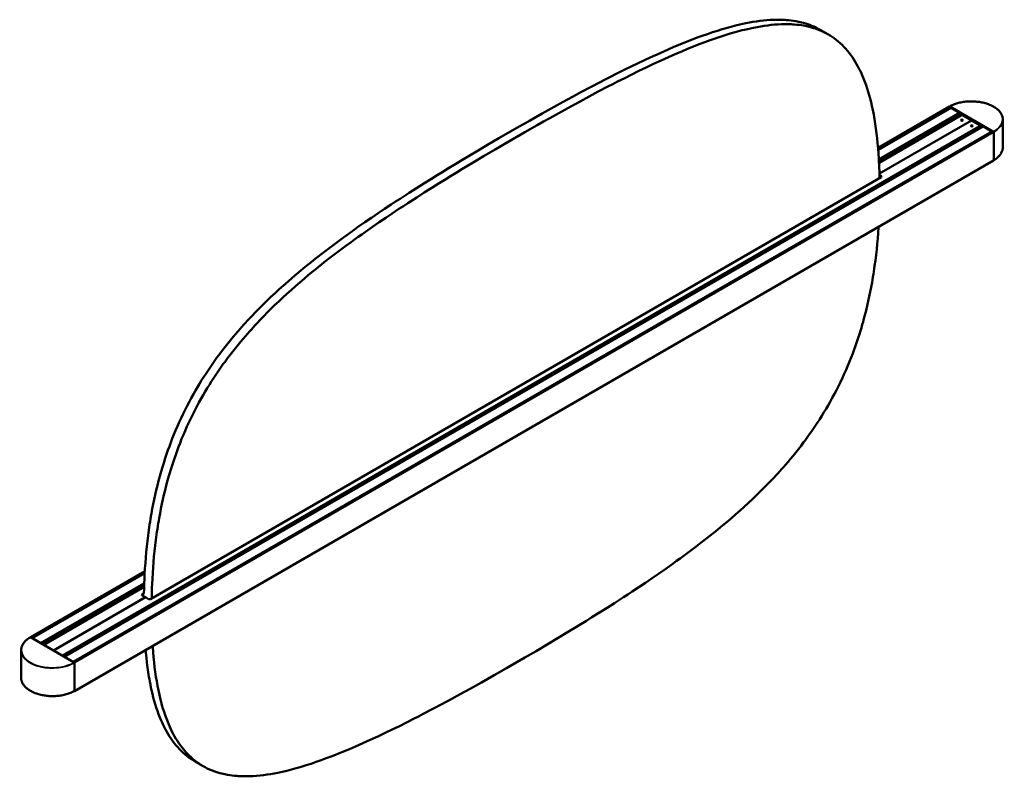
# Model space of a CAD drawing. Header units: millimetres. Extents: x 367 to 2412, y 755 to 2591.
# Tile 4 of 5: x 1647 to 2412, y 936 to 1524. Entities that reach past the tile are written whole.
import ezdxf

# ---------------------------------------------------------------- set-up
doc = ezdxf.new("R2010")
doc.units = ezdxf.units.MM
doc.header["$LTSCALE"] = 10
doc.layers.add('Visibile (ISO)', color=7, linetype='Continuous', lineweight=50)
doc.layers.add('Visibile sottile (ISO)', color=7, linetype='Continuous', lineweight=35)

msp = doc.modelspace()

# ---------------------------------------------------------------- linework, layer by layer
at = {"layer": 'Visibile (ISO)'}
for p, q in [((2216.31, 1521.91), (2219.06, 1522.34)), ((2219.06, 1522.34), (2221.77, 1522.71)), ((2221.77, 1522.71), (2224.47, 1523.02)), ((2224.47, 1523.02), (2227.13, 1523.27)), ((2227.13, 1523.27), (2229.77, 1523.46)), ((2229.77, 1523.46), (2232.37, 1523.58)), ((2232.37, 1523.58), (2234.95, 1523.64)), ((2234.95, 1523.64), (2237.49, 1523.62)), ((2237.49, 1523.62), (2240.01, 1523.54)), ((2240.01, 1523.54), (2241.25, 1523.47)), ((2241.25, 1523.47), (2242.49, 1523.38)), ((2242.49, 1523.38), (2244.32, 1523.22)), ((2244.32, 1523.22), (2246.14, 1523.02)), ((2246.14, 1523.02), (2247.93, 1522.77)), ((2247.93, 1522.77), (2249.71, 1522.48)), ((2249.71, 1522.48), (2251.92, 1522.04)), ((2184.78, 1513.82), (2188.65, 1515.07)), ((2188.65, 1515.07), (2192.5, 1516.26)), ((2192.5, 1516.26), (2194.44, 1516.83)), ((2194.44, 1516.83), (2196.37, 1517.38)), ((2196.37, 1517.38), (2198.24, 1517.89)), ((2198.24, 1517.89), (2200.1, 1518.39)), ((2200.1, 1518.39), (2201.9, 1518.86)), ((2201.9, 1518.86), (2203.68, 1519.3)), ((2203.68, 1519.3), (2206.06, 1519.86)), ((2204.25, 1514.42), (2206.11, 1514.92)), ((2206.06, 1519.86), (2208.41, 1520.39)), ((2206.11, 1514.92), (2207.91, 1515.38)), ((2207.91, 1515.38), (2209.69, 1515.83)), ((2208.41, 1520.39), (2210.76, 1520.88)), ((2209.69, 1515.83), (2212.07, 1516.39)), ((2210.76, 1520.88), (2213.55, 1521.42)), ((2212.07, 1516.39), (2214.42, 1516.92)), ((2213.55, 1521.42), (2216.31, 1521.91)), ((2214.42, 1516.92), (2216.77, 1517.41)), ((2216.77, 1517.41), (2219.56, 1517.95)), ((2219.56, 1517.95), (2222.32, 1518.44)), ((2222.32, 1518.44), (2225.07, 1518.87)), ((2225.07, 1518.87), (2227.79, 1519.24)), ((2227.79, 1519.24), (2230.48, 1519.55)), ((2230.48, 1519.55), (2233.14, 1519.8)), ((2233.14, 1519.8), (2235.78, 1519.99)), ((2235.78, 1519.99), (2238.38, 1520.11)), ((2238.38, 1520.11), (2240.96, 1520.17)), ((2240.96, 1520.17), (2243.5, 1520.15)), ((2243.5, 1520.15), (2246.02, 1520.07)), ((2246.02, 1520.07), (2247.26, 1520)), ((2247.26, 1520), (2248.5, 1519.91)), ((2248.5, 1519.91), (2250.33, 1519.75)), ((2250.33, 1519.75), (2252.15, 1519.55)), ((2251.92, 1522.04), (2253.02, 1521.8)), ((2252.15, 1519.55), (2253.94, 1519.3)), ((2253.02, 1521.8), (2254.11, 1521.54)), ((2253.94, 1519.3), (2255.72, 1519.01)), ((2254.11, 1521.54), (2255.72, 1521.12)), ((2255.72, 1521.12), (2257.31, 1520.65)), ((2255.72, 1519.01), (2257.94, 1518.57)), ((2257.31, 1520.65), (2258.88, 1520.15)), ((2257.94, 1518.57), (2259.03, 1518.33)), ((2258.88, 1520.15), (2260.43, 1519.6)), ((2259.03, 1518.33), (2260.12, 1518.07)), ((2260.12, 1518.07), (2261.73, 1517.65)), ((2260.43, 1519.6), (2262.12, 1518.94)), ((2261.73, 1517.65), (2263.32, 1517.18)), ((2262.12, 1518.94), (2263.79, 1518.23)), ((2263.32, 1517.18), (2264.89, 1516.68)), ((2263.79, 1518.23), (2265.43, 1517.47)), ((2264.89, 1516.68), (2266.44, 1516.13)), ((2265.43, 1517.47), (2267.04, 1516.65)), ((2266.44, 1516.13), (2268.13, 1515.47)), ((2267.04, 1516.65), (2268.62, 1515.78)), ((2268.13, 1515.47), (2269.8, 1514.76)), ((2274.63, 1512.31), (2268.62, 1515.78)), ((2269.8, 1514.76), (2271.44, 1513.99)), ((2164.04, 1506.21), (2168.53, 1507.97)), ((2168.53, 1507.97), (2172.99, 1509.67)), ((2172.99, 1509.67), (2176.95, 1511.12)), ((2176.95, 1511.12), (2180.88, 1512.5)), ((2179, 1506.2), (2182.96, 1507.65)), ((2180.88, 1512.5), (2184.78, 1513.82)), ((2182.96, 1507.65), (2186.89, 1509.03)), ((2186.89, 1509.03), (2190.79, 1510.35)), ((2190.79, 1510.35), (2194.66, 1511.6)), ((2194.66, 1511.6), (2198.51, 1512.79)), ((2198.51, 1512.79), (2200.45, 1513.36)), ((2200.45, 1513.36), (2202.38, 1513.91)), ((2202.38, 1513.91), (2204.25, 1514.42)), ((2271.44, 1513.99), (2273.05, 1513.18)), ((2273.05, 1513.18), (2274.63, 1512.31)), ((2274.63, 1512.31), (2276.19, 1511.38)), ((2276.19, 1511.38), (2277.85, 1510.32)), ((2277.85, 1510.32), (2279.47, 1509.18)), ((2279.47, 1509.18), (2281.06, 1507.98)), ((2281.06, 1507.98), (2282.61, 1506.72)), ((2147.57, 1499.28), (2150.41, 1500.52)), ((2150.41, 1500.52), (2154.98, 1502.48)), ((2154.98, 1502.48), (2159.52, 1504.38)), ((2159.52, 1504.38), (2164.04, 1506.21)), ((2160.99, 1499.01), (2165.53, 1500.91)), ((2165.53, 1500.91), (2170.05, 1502.74)), ((2170.05, 1502.74), (2174.54, 1504.5)), ((2174.54, 1504.5), (2179, 1506.2)), ((2282.61, 1506.72), (2284.12, 1505.4)), ((2284.12, 1505.4), (2285.59, 1504.01)), ((2285.59, 1504.01), (2287.03, 1502.55)), ((2287.03, 1502.55), (2288.43, 1501.03)), ((2288.43, 1501.03), (2289.79, 1499.45)), ((2289.79, 1499.45), (2291.11, 1497.81)), ((2127.24, 1489.92), (2133.09, 1492.69)), ((2133.09, 1492.69), (2138.9, 1495.38)), ((2138.9, 1495.38), (2141.81, 1496.71)), ((2139.1, 1489.22), (2144.91, 1491.91)), ((2141.81, 1496.71), (2144.71, 1498.01)), ((2144.71, 1498.01), (2147.57, 1499.28)), ((2144.91, 1491.91), (2147.82, 1493.24)), ((2147.82, 1493.24), (2150.72, 1494.54)), ((2150.72, 1494.54), (2153.58, 1495.81)), ((2153.58, 1495.81), (2156.43, 1497.05)), ((2156.43, 1497.05), (2160.99, 1499.01)), ((2291.11, 1497.81), (2292.4, 1496.1)), ((2292.4, 1496.1), (2293.57, 1494.44)), ((2293.57, 1494.44), (2294.71, 1492.72)), ((2294.71, 1492.72), (2295.82, 1490.94)), ((2110.69, 1481.78), (2116.23, 1484.55)), ((2116.23, 1484.55), (2121.75, 1487.27)), ((2121.75, 1487.27), (2127.24, 1489.92)), ((2127.76, 1483.8), (2133.26, 1486.45)), ((2133.26, 1486.45), (2139.1, 1489.22)), ((2295.82, 1490.94), (2296.89, 1489.12)), ((2296.89, 1489.12), (2297.93, 1487.24)), ((2297.93, 1487.24), (2298.93, 1485.31)), ((2298.93, 1485.31), (2299.8, 1483.53)), ((2097.67, 1475.12), (2101.41, 1477.05)), ((2101.41, 1477.05), (2105.13, 1478.96)), ((2105.13, 1478.96), (2110.69, 1481.78)), ((2111.14, 1475.49), (2116.7, 1478.31)), ((2116.7, 1478.31), (2122.24, 1481.08)), ((2122.24, 1481.08), (2127.76, 1483.8)), ((2299.8, 1483.53), (2300.64, 1481.71)), ((2300.64, 1481.71), (2301.46, 1479.85)), ((2301.46, 1479.85), (2302.25, 1477.95)), ((2302.25, 1477.95), (2302.76, 1476.66)), ((2302.76, 1476.66), (2303.26, 1475.36)), ((2083.13, 1467.46), (2090.18, 1471.2)), ((2090.18, 1471.2), (2097.67, 1475.12)), ((2096.19, 1467.73), (2103.68, 1471.65)), ((2103.68, 1471.65), (2107.42, 1473.58)), ((2107.42, 1473.58), (2111.14, 1475.49)), ((2303.26, 1475.36), (2304.23, 1472.7)), ((2304.23, 1472.7), (2305.08, 1470.18)), ((2305.08, 1470.18), (2305.89, 1467.6)), ((2068.93, 1459.78), (2076.05, 1463.65)), ((2076.05, 1463.65), (2083.13, 1467.46)), ((2082.06, 1460.18), (2089.14, 1463.99)), ((2089.14, 1463.99), (2096.19, 1467.73)), ((2305.89, 1467.6), (2306.66, 1464.97)), ((2306.66, 1464.97), (2307.39, 1462.29)), ((2307.39, 1462.29), (2308.08, 1459.56)), ((2057.14, 1453.27), (2061.79, 1455.85)), ((2061.79, 1455.85), (2068.93, 1459.78)), ((2067.8, 1452.38), (2074.94, 1456.31)), ((2074.94, 1456.31), (2082.06, 1460.18)), ((2308.08, 1459.56), (2308.73, 1456.77)), ((2308.73, 1456.77), (2309.23, 1454.51)), ((2309.23, 1454.51), (2309.7, 1452.22)), ((2313.52, 1424.12), (2369.1, 1456.21)), ((2313.64, 1422.52), (2370.11, 1455.13)), ((2369.2, 1456.2), (2369.91, 1455.8)), ((2369.24, 1456.18), (2403.18, 1436.59)), ((2370.04, 1455.12), (2370.02, 1455.08)), ((2370.05, 1455.55), (2370.05, 1455.14)), ((2370.21, 1455.12), (2376.92, 1451.25)), ((2042.63, 1445.12), (2047.56, 1447.9)), ((2047.56, 1447.9), (2052.47, 1450.66)), ((2052.47, 1450.66), (2057.14, 1453.27)), ((2053.57, 1444.43), (2058.48, 1447.19)), ((2058.48, 1447.19), (2063.15, 1449.8)), ((2063.15, 1449.8), (2067.8, 1452.38)), ((2309.7, 1452.22), (2310.15, 1449.9)), ((2310.15, 1449.9), (2310.47, 1448.14)), ((2310.47, 1448.14), (2310.78, 1446.37)), ((2310.78, 1446.37), (2311.36, 1442.77)), ((2377.31, 1451.48), (2314.14, 1415.01)), ((2377.89, 1449.27), (2314.27, 1412.54)), ((2377.41, 1451.47), (2378.29, 1450.95)), ((2378.44, 1450.71), (2378.44, 1449.43)), ((2378.44, 1449.44), (2378.46, 1449.43)), ((2386.02, 1445.39), (2379.31, 1449.27)), ((2410.46, 1446.06), (2410.46, 1424.5)), ((1679.88, 1029.52), (2394.02, 1441.83)), ((1681.51, 1028.58), (2395.22, 1440.65)), ((2018.84, 1431.46), (2032.99, 1439.62)), ((2032.99, 1439.62), (2042.63, 1445.12)), ((2039, 1436.15), (2048.64, 1441.65)), ((2048.64, 1441.65), (2053.57, 1444.43)), ((2311.36, 1442.77), (2311.9, 1439.07)), ((2311.9, 1439.07), (2312.38, 1435.31)), ((2314.59, 1404.15), (2386.02, 1445.39)), ((2314.59, 1404.15), (2386.02, 1445.39)), ((2386.02, 1445.39), (2392.74, 1441.51)), ((2394.12, 1441.82), (2395.01, 1441.31)), ((2395.13, 1440.6), (2395.14, 1440.62)), ((2395.15, 1441.06), (2395.15, 1440.65)), ((2395.32, 1440.64), (2402.02, 1436.76)), ((2402.41, 1436.98), (1688.27, 1024.68)), ((2010.14, 1426.37), (2018.84, 1431.46)), ((2024.85, 1427.99), (2039, 1436.15)), ((2312.38, 1435.31), (2312.82, 1431.49)), ((2312.82, 1431.49), (2313.21, 1427.61)), ((2402.51, 1436.97), (2403.21, 1436.57)), ((2403.35, 1414.44), (2403.35, 1436.32)), ((2403.35, 1414.48), (2403.35, 1436.28)), ((2001.47, 1421.25), (2010.14, 1426.37)), ((2007.48, 1417.78), (2016.15, 1422.9)), ((2016.15, 1422.9), (2024.85, 1427.99)), ((2313.21, 1427.61), (2313.55, 1423.68)), ((2313.55, 1423.68), (2313.85, 1419.7)), ((1984.24, 1410.92), (1992.84, 1416.1)), ((1992.84, 1416.1), (2001.47, 1421.25)), ((1998.85, 1412.63), (2007.48, 1417.78)), ((2313.85, 1419.7), (2314.11, 1415.67)), ((2314.11, 1415.67), (2314.23, 1413.31)), ((1689.14, 1002.02), (2403.31, 1414.35)), ((1975.33, 1405.48), (1979.78, 1408.21)), ((1979.78, 1408.21), (1984.24, 1410.92)), ((1990.25, 1407.45), (1998.85, 1412.63)), ((2314.23, 1413.31), (2314.35, 1410.94)), ((2314.35, 1410.94), (2314.45, 1408.52)), ((2314.45, 1408.52), (2314.53, 1406.09)), ((2316.02, 1401.3), (1748.21, 1073.48)), ((1960.74, 1396.42), (1966.59, 1400.08)), ((1966.59, 1400.08), (1970.95, 1402.78)), ((1970.95, 1402.78), (1975.33, 1405.48)), ((1976.96, 1399.31), (1981.34, 1402.01)), ((1981.34, 1402.01), (1985.79, 1404.74)), ((1985.79, 1404.74), (1990.25, 1407.45)), ((2314.53, 1406.09), (2314.67, 1401.2)), ((2314.62, 1402.92), (2316.02, 1402.12)), ((2315.67, 1401.1), (2314.65, 1401.68)), ((2314.7, 1401.65), (2314.65, 1401.63)), ((2314.67, 1401.2), (2314.68, 1400.52)), ((1949.11, 1389.04), (1954.91, 1392.74)), ((1954.91, 1392.74), (1960.74, 1396.42)), ((1960.93, 1389.27), (1966.75, 1392.95)), ((1966.75, 1392.95), (1972.6, 1396.61)), ((1972.6, 1396.61), (1976.96, 1399.31)), ((1942.18, 1384.57), (1949.11, 1389.04)), ((1948.19, 1381.1), (1955.12, 1385.57)), ((1955.12, 1385.57), (1960.93, 1389.27)), ((1930.13, 1376.64), (1935.28, 1380.05)), ((1935.28, 1380.05), (1938.73, 1382.32)), ((1938.73, 1382.32), (1942.18, 1384.57)), ((1941.29, 1376.58), (1944.74, 1378.85)), ((1944.74, 1378.85), (1948.19, 1381.1)), ((1914.82, 1366.24), (1919.9, 1369.73)), ((1919.9, 1369.73), (1925.01, 1373.2)), ((1925.01, 1373.2), (1930.13, 1376.64)), ((1925.91, 1366.26), (1931.02, 1369.73)), ((1931.02, 1369.73), (1936.14, 1373.17)), ((1936.14, 1373.17), (1941.29, 1376.58)), ((1906.37, 1360.31), (1909.21, 1362.31)), ((1909.21, 1362.31), (1914.82, 1366.24)), ((1915.22, 1358.84), (1920.83, 1362.77)), ((1920.83, 1362.77), (1925.91, 1366.26)), ((2313.88, 1362.23), (2313.59, 1357.95)), ((2313.91, 1362.73), (2313.88, 1362.23)), ((1893.94, 1351.31), (1898.08, 1354.35)), ((1898.08, 1354.35), (1900.81, 1356.33)), ((1900.81, 1356.33), (1903.55, 1358.3)), ((1903.55, 1358.3), (1906.37, 1360.31)), ((1906.82, 1352.86), (1909.56, 1354.83)), ((1909.56, 1354.83), (1912.38, 1356.84)), ((1912.38, 1356.84), (1915.22, 1358.84)), ((2313.59, 1357.95), (2313.26, 1353.67)), ((1885.73, 1345.16), (1889.82, 1348.25)), ((1889.82, 1348.25), (1893.94, 1351.31)), ((1895.83, 1344.78), (1899.95, 1347.84)), ((1899.95, 1347.84), (1904.09, 1350.88)), ((1904.09, 1350.88), (1906.82, 1352.86)), ((2312.88, 1349.39), (2312.45, 1345.11)), ((2313.26, 1353.67), (2312.88, 1349.39)), ((1877.25, 1338.6), (1881.66, 1342.03)), ((1881.66, 1342.03), (1885.73, 1345.16)), ((1887.67, 1338.56), (1891.74, 1341.69)), ((1891.74, 1341.69), (1895.83, 1344.78)), ((2311.98, 1340.83), (2311.46, 1336.56)), ((2312.45, 1345.11), (2311.98, 1340.83)), ((1865.08, 1328.75), (1868.53, 1331.6)), ((1868.53, 1331.6), (1870.65, 1333.33)), ((1870.65, 1333.33), (1872.78, 1335.04)), ((1872.78, 1335.04), (1875.02, 1336.83)), ((1875.02, 1336.83), (1877.25, 1338.6)), ((1876.66, 1329.86), (1878.79, 1331.57)), ((1878.79, 1331.57), (1881.03, 1333.36)), ((1881.03, 1333.36), (1883.26, 1335.13)), ((1883.26, 1335.13), (1887.67, 1338.56)), ((2310.88, 1332.28), (2310.58, 1330.15)), ((2311.46, 1336.56), (2310.88, 1332.28)), ((1858.24, 1322.97), (1861.65, 1325.87)), ((1861.65, 1325.87), (1865.08, 1328.75)), ((1867.66, 1322.4), (1871.09, 1325.28)), ((1871.09, 1325.28), (1874.54, 1328.13)), ((1874.54, 1328.13), (1876.66, 1329.86)), ((2309.59, 1323.75), (2309.23, 1321.62)), ((2309.93, 1325.88), (2309.59, 1323.75)), ((2310.26, 1328.01), (2309.93, 1325.88)), ((2310.58, 1330.15), (2310.26, 1328.01)), ((1851.5, 1317.06), (1848.26, 1314.14)), ((1854.86, 1320.03), (1851.5, 1317.06)), ((1854.86, 1320.03), (1858.24, 1322.97)), ((1857.51, 1313.59), (1860.87, 1316.56)), ((1860.87, 1316.56), (1864.25, 1319.5)), ((1864.25, 1319.5), (1867.66, 1322.4)), ((2308.19, 1315.85), (2307.49, 1312.22)), ((2308.86, 1319.5), (2308.19, 1315.85)), ((2309.23, 1321.62), (2308.86, 1319.5)), ((1838.71, 1305.18), (1841.87, 1308.2)), ((1845.05, 1311.19), (1841.87, 1308.2)), ((1848.26, 1314.14), (1845.05, 1311.19)), ((1851.06, 1307.72), (1854.28, 1310.67)), ((1854.28, 1310.67), (1857.51, 1313.59)), ((2306.74, 1308.59), (2305.95, 1304.97)), ((2307.49, 1312.22), (2306.74, 1308.59)), ((1832.49, 1299.04), (1835.59, 1302.13)), ((1835.59, 1302.13), (1838.71, 1305.18)), ((1841.6, 1298.66), (1844.72, 1301.71)), ((1844.72, 1301.71), (1847.88, 1304.73)), ((1847.88, 1304.73), (1851.06, 1307.72)), ((2305.12, 1301.36), (2304.25, 1297.75)), ((2305.95, 1304.97), (2305.12, 1301.36)), ((1825.4, 1291.68), (1827.41, 1293.8)), ((1827.41, 1293.8), (1829.43, 1295.91)), ((1829.43, 1295.91), (1830.96, 1297.48)), ((1830.96, 1297.48), (1832.49, 1299.04)), ((1835.44, 1292.44), (1836.97, 1294.01)), ((1836.97, 1294.01), (1838.5, 1295.57)), ((1838.5, 1295.57), (1841.6, 1298.66)), ((2303.34, 1294.16), (2302.34, 1290.45)), ((2304.25, 1297.75), (2303.34, 1294.16)), ((1819.24, 1284.94), (1820.6, 1286.46)), ((1820.6, 1286.46), (1822, 1288.01)), ((1822, 1288.01), (1823.41, 1289.54)), ((1823.41, 1289.54), (1825.4, 1291.68)), ((1828.01, 1284.54), (1829.42, 1286.07)), ((1829.42, 1286.07), (1831.41, 1288.21)), ((1831.41, 1288.21), (1833.42, 1290.33)), ((1833.42, 1290.33), (1835.44, 1292.44)), ((2301.3, 1286.75), (2300.58, 1284.29)), ((2301.83, 1288.6), (2301.3, 1286.75)), ((2302.34, 1290.45), (2301.83, 1288.6)), ((1812.49, 1277.13), (1814.27, 1279.24)), ((1814.27, 1279.24), (1816.07, 1281.33)), ((1816.07, 1281.33), (1817.88, 1283.41)), ((1817.88, 1283.41), (1819.24, 1284.94)), ((1820.28, 1275.77), (1822.08, 1277.86)), ((1822.08, 1277.86), (1823.89, 1279.94)), ((1823.89, 1279.94), (1825.25, 1281.47)), ((1825.25, 1281.47), (1826.61, 1282.99)), ((1826.61, 1282.99), (1828.01, 1284.54)), ((2299.08, 1279.39), (2298.09, 1276.34)), ((2299.84, 1281.84), (2299.08, 1279.39)), ((2300.58, 1284.29), (2299.84, 1281.84)), ((1806.22, 1269.4), (1808.28, 1272)), ((1808.28, 1272), (1810.37, 1274.57)), ((1810.37, 1274.57), (1812.49, 1277.13)), ((1814.29, 1268.53), (1816.38, 1271.1)), ((1816.38, 1271.1), (1818.5, 1273.66)), ((1818.5, 1273.66), (1820.28, 1275.77)), ((2296.02, 1270.28), (2294.94, 1267.27)), ((2297.08, 1273.31), (2296.02, 1270.28)), ((2298.09, 1276.34), (2297.08, 1273.31)), ((1799.92, 1261.09), (1801.04, 1262.61)), ((1801.04, 1262.61), (1802.17, 1264.12)), ((1802.17, 1264.12), (1804.18, 1266.77)), ((1804.18, 1266.77), (1806.22, 1269.4)), ((1808.18, 1260.65), (1810.19, 1263.3)), ((1810.19, 1263.3), (1812.23, 1265.93)), ((1812.23, 1265.93), (1814.29, 1268.53)), ((2293.82, 1264.27), (2292.67, 1261.29)), ((2294.94, 1267.27), (2293.82, 1264.27)), ((1794.52, 1253.46), (1796.12, 1255.77)), ((1796.12, 1255.77), (1797.74, 1258.07)), ((1797.74, 1258.07), (1798.83, 1259.59)), ((1798.83, 1259.59), (1799.92, 1261.09)), ((1802.13, 1252.3), (1803.75, 1254.6)), ((1803.75, 1254.6), (1804.84, 1256.12)), ((1804.84, 1256.12), (1805.93, 1257.62)), ((1805.93, 1257.62), (1807.05, 1259.14)), ((1807.05, 1259.14), (1808.18, 1260.65)), ((2290.04, 1254.83), (2288.67, 1251.62)), ((2291.38, 1258.05), (2290.04, 1254.83)), ((2292.67, 1261.29), (2291.38, 1258.05)), ((1789.67, 1246.14), (1791.38, 1248.77)), ((1791.38, 1248.77), (1792.94, 1251.12)), ((1792.94, 1251.12), (1794.52, 1253.46)), ((1797.39, 1245.3), (1798.95, 1247.65)), ((1798.95, 1247.65), (1800.53, 1249.99)), ((1800.53, 1249.99), (1802.13, 1252.3)), ((2287.25, 1248.44), (2285.8, 1245.27)), ((2288.67, 1251.62), (2287.25, 1248.44)), ((1784.73, 1238.11), (1786.35, 1240.81)), ((1786.35, 1240.81), (1788, 1243.48)), ((1788, 1243.48), (1789.67, 1246.14)), ((1792.36, 1237.34), (1794.01, 1240.01)), ((1794.01, 1240.01), (1795.68, 1242.67)), ((1795.68, 1242.67), (1797.39, 1245.3)), ((2284.31, 1242.13), (2282.78, 1239.01)), ((2285.8, 1245.27), (2284.31, 1242.13)), ((1779.89, 1229.63), (1781.57, 1232.66)), ((1781.57, 1232.66), (1783.13, 1235.4)), ((1783.13, 1235.4), (1784.73, 1238.11)), ((1787.58, 1229.19), (1789.15, 1231.93)), ((1789.15, 1231.93), (1790.74, 1234.64)), ((1790.74, 1234.64), (1792.36, 1237.34)), ((2279.6, 1232.82), (2277.95, 1229.77)), ((2281.21, 1235.9), (2279.6, 1232.82)), ((2282.78, 1239.01), (2281.21, 1235.9)), ((1776.63, 1223.49), (1778.24, 1226.57)), ((1778.24, 1226.57), (1779.89, 1229.63)), ((1784.25, 1223.1), (1785.9, 1226.16)), ((1785.9, 1226.16), (1787.58, 1229.19)), ((2274.71, 1224), (2273.11, 1221.28)), ((2276.27, 1226.73), (2274.71, 1224)), ((2277.95, 1229.77), (2276.27, 1226.73)), ((1772.04, 1214.12), (1773.53, 1217.27)), ((1773.53, 1217.27), (1775.06, 1220.39)), ((1775.06, 1220.39), (1776.63, 1223.49)), ((1779.54, 1213.8), (1781.07, 1216.92)), ((1781.07, 1216.92), (1782.64, 1220.02)), ((1782.64, 1220.02), (1784.25, 1223.1)), ((2271.49, 1218.59), (2269.84, 1215.91)), ((2273.11, 1221.28), (2271.49, 1218.59)), ((1769.17, 1207.77), (1770.59, 1210.96)), ((1770.59, 1210.96), (1772.04, 1214.12)), ((1776.6, 1207.49), (1778.05, 1210.65)), ((1778.05, 1210.65), (1779.54, 1213.8)), ((2266.46, 1210.63), (2264.9, 1208.27)), ((2268.17, 1213.26), (2266.46, 1210.63)), ((2269.84, 1215.91), (2268.17, 1213.26)), ((1765.17, 1198.11), (1766.46, 1201.35)), ((1766.46, 1201.35), (1767.8, 1204.57)), ((1767.8, 1204.57), (1769.17, 1207.77)), ((1772.47, 1197.88), (1773.81, 1201.1)), ((1773.81, 1201.1), (1775.18, 1204.3)), ((1775.18, 1204.3), (1776.6, 1207.49)), ((2260.1, 1201.32), (2259.01, 1199.81)), ((2261.72, 1203.62), (2260.1, 1201.32)), ((2263.32, 1205.94), (2261.72, 1203.62)), ((2264.9, 1208.27), (2263.32, 1205.94)), ((1762.9, 1192.13), (1764.02, 1195.13)), ((1764.02, 1195.13), (1765.17, 1198.11)), ((1770.03, 1191.66), (1771.18, 1194.64)), ((1771.18, 1194.64), (1772.47, 1197.88)), ((2255.67, 1195.27), (2253.66, 1192.62)), ((2256.8, 1196.79), (2255.67, 1195.27)), ((2257.92, 1198.3), (2256.8, 1196.79)), ((2259.01, 1199.81), (2257.92, 1198.3)), ((1759.75, 1183.06), (1760.76, 1186.09)), ((1760.76, 1186.09), (1761.82, 1189.12)), ((1761.82, 1189.12), (1762.9, 1192.13)), ((1767.83, 1185.65), (1768.91, 1188.66)), ((1768.91, 1188.66), (1770.03, 1191.66)), ((2249.56, 1187.4), (2247.47, 1184.82)), ((2251.62, 1190), (2249.56, 1187.4)), ((2253.66, 1192.62), (2251.62, 1190)), ((1758, 1177.56), (1758.76, 1180.01)), ((1758.76, 1180.01), (1759.75, 1183.06)), ((1764.77, 1176.54), (1765.76, 1179.59)), ((1765.76, 1179.59), (1766.78, 1182.62)), ((1766.78, 1182.62), (1767.83, 1185.65)), ((2243.57, 1180.16), (2241.77, 1178.07)), ((2245.35, 1182.27), (2243.57, 1180.16)), ((2247.47, 1184.82), (2245.35, 1182.27)), ((1755.5, 1168.95), (1756.01, 1170.8)), ((1756.01, 1170.8), (1756.54, 1172.65)), ((1756.54, 1172.65), (1757.26, 1175.11)), ((1757.26, 1175.11), (1758, 1177.56)), ((1762.55, 1169.18), (1763.27, 1171.64)), ((1763.27, 1171.64), (1764.01, 1174.09)), ((1764.01, 1174.09), (1764.77, 1176.54)), ((2235.84, 1171.39), (2234.43, 1169.86)), ((2237.24, 1172.94), (2235.84, 1171.39)), ((2238.6, 1174.46), (2237.24, 1172.94)), ((2239.96, 1175.99), (2238.6, 1174.46)), ((2241.77, 1178.07), (2239.96, 1175.99)), ((1753.59, 1161.64), (1754.5, 1165.24)), ((1754.5, 1165.24), (1755.5, 1168.95)), ((1760.51, 1161.77), (1761.51, 1165.48)), ((1761.51, 1165.48), (1762.02, 1167.33)), ((1762.02, 1167.33), (1762.55, 1169.18)), ((2228.41, 1163.49), (2226.88, 1161.92)), ((2230.43, 1165.59), (2228.41, 1163.49)), ((2232.44, 1167.72), (2230.43, 1165.59)), ((2234.43, 1169.86), (2232.44, 1167.72)), ((1751.89, 1154.43), (1752.72, 1158.04)), ((1752.72, 1158.04), (1753.59, 1161.64)), ((1758.73, 1154.57), (1759.6, 1158.17)), ((1759.6, 1158.17), (1760.51, 1161.77)), ((2222.25, 1157.27), (2219.13, 1154.22)), ((2225.35, 1160.36), (2222.25, 1157.27)), ((2226.88, 1161.92), (2225.35, 1160.36)), ((1750.35, 1147.18), (1751.1, 1150.81)), ((1751.1, 1150.81), (1751.89, 1154.43)), ((1757.11, 1147.34), (1757.9, 1150.96)), ((1757.9, 1150.96), (1758.73, 1154.57)), ((2212.79, 1148.21), (2209.58, 1145.26)), ((2215.97, 1151.2), (2212.79, 1148.21)), ((2219.13, 1154.22), (2215.97, 1151.2)), ((1748.61, 1137.77), (1748.98, 1139.9)), ((1748.98, 1139.9), (1749.65, 1143.54)), ((1749.65, 1143.54), (1750.35, 1147.18)), ((1754.99, 1136.43), (1755.66, 1140.07)), ((1755.66, 1140.07), (1756.36, 1143.71)), ((1756.36, 1143.71), (1757.11, 1147.34)), ((2206.34, 1142.34), (2202.98, 1139.37)), ((2209.58, 1145.26), (2206.34, 1142.34)), ((1747.58, 1131.38), (1747.91, 1133.51)), ((1747.91, 1133.51), (1748.25, 1135.64)), ((1748.25, 1135.64), (1748.61, 1137.77)), ((1754.26, 1132.17), (1754.62, 1134.3)), ((1754.62, 1134.3), (1754.99, 1136.43)), ((2196.19, 1133.52), (2192.76, 1130.65)), ((2199.6, 1136.43), (2196.19, 1133.52)), ((2202.98, 1139.37), (2199.6, 1136.43)), ((1746.38, 1122.84), (1746.96, 1127.11)), ((1746.96, 1127.11), (1747.26, 1129.25)), ((1747.26, 1129.25), (1747.58, 1131.38)), ((1752.97, 1123.64), (1753.27, 1125.78)), ((1753.27, 1125.78), (1753.59, 1127.91)), ((1753.59, 1127.91), (1753.92, 1130.04)), ((1753.92, 1130.04), (1754.26, 1132.17)), ((2187.19, 1126.07), (2185.06, 1124.35)), ((2189.31, 1127.8), (2187.19, 1126.07)), ((2192.76, 1130.65), (2189.31, 1127.8)), ((1745.39, 1114.29), (1745.86, 1118.57)), ((1745.86, 1118.57), (1746.38, 1122.84)), ((1751.87, 1115.1), (1752.39, 1119.37)), ((1752.39, 1119.37), (1752.97, 1123.64)), ((2176.18, 1117.36), (2172.11, 1114.24)), ((2180.59, 1120.8), (2176.18, 1117.36)), ((2182.82, 1122.57), (2180.59, 1120.8)), ((2185.06, 1124.35), (2182.82, 1122.57)), ((1744.58, 1105.73), (1744.96, 1110.01)), ((1744.96, 1110.01), (1745.39, 1114.29)), ((1750.97, 1106.54), (1751.4, 1110.82)), ((1751.4, 1110.82), (1751.87, 1115.1)), ((2168.02, 1111.15), (2163.9, 1108.09)), ((2172.11, 1114.24), (2168.02, 1111.15)), ((1744.25, 1101.45), (1744.58, 1105.73)), ((1750.26, 1097.98), (1750.59, 1102.26)), ((1750.59, 1102.26), (1750.97, 1106.54)), ((2157.03, 1103.07), (2154.29, 1101.1)), ((2159.76, 1105.05), (2157.03, 1103.07)), ((2163.9, 1108.09), (2159.76, 1105.05)), ((1654.92, 1043.88), (1743.85, 1095.22)), ((1743.71, 1092.89), (1743.96, 1097.17)), ((1743.96, 1097.17), (1744.25, 1101.45)), ((1749.97, 1093.7), (1750.26, 1097.98)), ((2148.63, 1097.08), (2143.02, 1093.16)), ((2151.47, 1099.09), (2148.63, 1097.08)), ((2154.29, 1101.1), (2151.47, 1099.09)), ((1656.41, 1043.07), (1743.75, 1093.5)), ((1743.4, 1086.06), (1743.51, 1088.61)), ((1743.51, 1088.61), (1743.71, 1092.89)), ((1749.52, 1085.14), (1749.72, 1089.42)), ((1749.72, 1089.42), (1749.97, 1093.7)), ((2137.94, 1089.66), (2132.83, 1086.2)), ((2143.02, 1093.16), (2137.94, 1089.66)), ((1743.38, 1085.48), (1663.17, 1039.17)), ((1743.3, 1082.88), (1665.38, 1037.9)), ((1743.18, 1078.36), (1743.24, 1080.94)), ((1743.24, 1080.94), (1743.31, 1083.52)), ((1743.31, 1083.52), (1743.4, 1086.06)), ((1749.25, 1077.47), (1749.32, 1080.05)), ((1749.32, 1080.05), (1749.41, 1082.59)), ((1749.41, 1082.59), (1749.52, 1085.14)), ((2122.56, 1079.34), (2119.11, 1077.08)), ((2127.71, 1082.76), (2122.56, 1079.34)), ((2132.83, 1086.2), (2127.71, 1082.76)), ((1672.8, 1033.61), (1744.32, 1074.9)), ((1672.8, 1033.61), (1744.32, 1074.9)), ((1741.85, 1077.15), (1743.18, 1077.92)), ((1744.32, 1074.9), (1741.85, 1076.33)), ((1743.18, 1077.92), (1743.18, 1078.36)), ((1746.8, 1073.48), (1744.32, 1074.9)), ((1749.18, 1074.03), (1749.19, 1074.89)), ((1749.19, 1074.89), (1749.25, 1077.47)), ((2115.66, 1074.83), (2108.73, 1070.35)), ((2119.11, 1077.08), (2115.66, 1074.83)), ((2102.93, 1066.65), (2097.1, 1062.98)), ((2108.73, 1070.35), (2102.93, 1066.65)), ((2086.89, 1056.61), (2082.51, 1053.92)), ((2091.25, 1059.32), (2086.89, 1056.61)), ((2097.1, 1062.98), (2091.25, 1059.32)), ((2073.6, 1048.48), (2065.03, 1043.31)), ((2078.06, 1051.19), (2073.6, 1048.48)), ((2082.51, 1053.92), (2078.06, 1051.19)), ((1655.02, 1043.87), (1655.73, 1043.47)), ((1689, 1024.26), (1655.06, 1043.85)), ((2065.03, 1043.31), (2056.43, 1038.18)), ((1647.78, 1033.73), (1647.78, 1012.17)), ((1663.23, 1039.14), (1664.12, 1038.62)), ((1744.63, 1031.78), (1744.44, 1033.95)), ((1750, 1036.22), (1749.94, 1037.12)), ((1750.3, 1032.24), (1750, 1036.22)), ((2047.79, 1033.08), (2039.11, 1028.01)), ((2056.43, 1038.18), (2047.79, 1033.08)), ((1679.94, 1029.49), (1680.83, 1028.97)), ((1745.02, 1027.91), (1744.63, 1031.78)), ((1745.46, 1024.09), (1745.02, 1027.91)), ((1750.64, 1028.31), (1750.3, 1032.24)), ((1751.03, 1024.44), (1750.64, 1028.31)), ((2039.11, 1028.01), (2024.85, 1019.77)), ((1688.33, 1024.64), (1689.04, 1024.24)), ((1689.18, 1002.11), (1689.18, 1023.99)), ((1689.18, 1023.95), (1689.18, 1002.15)), ((1745.94, 1020.33), (1745.46, 1024.09)), ((1746.48, 1016.63), (1745.94, 1020.33)), ((1751.47, 1020.62), (1751.03, 1024.44)), ((1751.95, 1016.86), (1751.47, 1020.62)), ((2024.85, 1019.77), (2015.21, 1014.28)), ((1747.06, 1013.03), (1746.48, 1016.63)), ((1747.37, 1011.26), (1747.06, 1013.03)), ((1747.69, 1009.5), (1747.37, 1011.26)), ((1752.49, 1013.16), (1751.95, 1016.86)), ((1753.07, 1009.56), (1752.49, 1013.16)), ((2010.28, 1011.49), (2005.37, 1008.73)), ((2015.21, 1014.28), (2010.28, 1011.49)), ((1748.14, 1007.18), (1747.69, 1009.5)), ((1748.61, 1004.88), (1748.14, 1007.18)), ((1749.11, 1002.62), (1748.61, 1004.88)), ((1749.76, 999.84), (1749.11, 1002.62)), ((1753.38, 1007.79), (1753.07, 1009.56)), ((1753.7, 1006.03), (1753.38, 1007.79)), ((1754.15, 1003.71), (1753.7, 1006.03)), ((1754.62, 1001.41), (1754.15, 1003.71)), ((1996.05, 1003.55), (1988.91, 999.62)), ((2000.7, 1006.13), (1996.05, 1003.55)), ((2005.37, 1008.73), (2000.7, 1006.13)), ((1750.45, 997.11), (1749.76, 999.84)), ((1751.18, 994.43), (1750.45, 997.11)), ((1755.12, 999.15), (1754.62, 1001.41)), ((1755.77, 996.37), (1755.12, 999.15)), ((1756.46, 993.64), (1755.77, 996.37)), ((1981.79, 995.75), (1974.71, 991.94)), ((1988.91, 999.62), (1981.79, 995.75)), ((1751.95, 991.8), (1751.18, 994.43)), ((1752.76, 989.22), (1751.95, 991.8)), ((1753.61, 986.7), (1752.76, 989.22)), ((1757.19, 990.96), (1756.46, 993.64)), ((1757.96, 988.33), (1757.19, 990.96)), ((1758.77, 985.75), (1757.96, 988.33)), ((1967.66, 988.2), (1960.17, 984.27)), ((1974.71, 991.94), (1967.66, 988.2)), ((1754.58, 984.04), (1753.61, 986.7)), ((1755.08, 982.73), (1754.58, 984.04)), ((1755.59, 981.45), (1755.08, 982.73)), ((1756.38, 979.55), (1755.59, 981.45)), ((1757.2, 977.69), (1756.38, 979.55)), ((1759.62, 983.23), (1758.77, 985.75)), ((1760.59, 980.57), (1759.62, 983.23)), ((1761.09, 979.26), (1760.59, 980.57)), ((1761.6, 977.98), (1761.09, 979.26)), ((1952.71, 980.44), (1947.15, 977.61)), ((1956.43, 982.34), (1952.71, 980.44)), ((1960.17, 984.27), (1956.43, 982.34)), ((1758.04, 975.87), (1757.2, 977.69)), ((1758.91, 974.09), (1758.04, 975.87)), ((1759.91, 972.16), (1758.91, 974.09)), ((1760.95, 970.28), (1759.91, 972.16)), ((1762.39, 976.08), (1761.6, 977.98)), ((1763.21, 974.22), (1762.39, 976.08)), ((1764.05, 972.4), (1763.21, 974.22)), ((1764.92, 970.62), (1764.05, 972.4)), ((1936.09, 972.13), (1930.6, 969.48)), ((1941.61, 974.84), (1936.09, 972.13)), ((1947.15, 977.61), (1941.61, 974.84)), ((1762.02, 968.45), (1760.95, 970.28)), ((1763.13, 966.68), (1762.02, 968.45)), ((1764.27, 964.96), (1763.13, 966.68)), ((1765.44, 963.29), (1764.27, 964.96)), ((1765.92, 968.69), (1764.92, 970.62)), ((1766.96, 966.81), (1765.92, 968.69)), ((1768.03, 964.98), (1766.96, 966.81)), ((1769.14, 963.21), (1768.03, 964.98)), ((1918.94, 964.01), (1916.03, 962.69)), ((1924.75, 966.71), (1918.94, 964.01)), ((1930.6, 969.48), (1924.75, 966.71)), ((1766.73, 961.59), (1765.44, 963.29)), ((1768.05, 959.94), (1766.73, 961.59)), ((1769.41, 958.36), (1768.05, 959.94)), ((1770.28, 961.49), (1769.14, 963.21)), ((1770.81, 956.84), (1769.41, 958.36)), ((1771.45, 959.82), (1770.28, 961.49)), ((1772.25, 955.39), (1770.81, 956.84)), ((1772.74, 958.12), (1771.45, 959.82)), ((1774.06, 956.47), (1772.74, 958.12)), ((1775.42, 954.89), (1774.06, 956.47)), ((1902.86, 956.91), (1898.32, 955.02)), ((1907.43, 958.87), (1902.86, 956.91)), ((1910.28, 960.12), (1907.43, 958.87)), ((1913.13, 961.39), (1910.28, 960.12)), ((1916.03, 962.69), (1913.13, 961.39)), ((1773.72, 954), (1772.25, 955.39)), ((1775.23, 952.67), (1773.72, 954)), ((1776.78, 951.41), (1775.23, 952.67)), ((1776.82, 953.37), (1775.42, 954.89)), ((1778.37, 950.21), (1776.78, 951.41)), ((1778.26, 951.92), (1776.82, 953.37)), ((1779.73, 950.53), (1778.26, 951.92)), ((1779.99, 949.08), (1778.37, 950.21)), ((1781.24, 949.2), (1779.73, 950.53)), ((1781.65, 948.01), (1779.99, 949.08)), ((1782.79, 947.94), (1781.24, 949.2)), ((1884.85, 949.73), (1880.89, 948.28)), ((1889.31, 951.42), (1884.85, 949.73)), ((1893.8, 953.19), (1889.31, 951.42)), ((1898.32, 955.02), (1893.8, 953.19)), ((1783.21, 947.09), (1781.65, 948.01)), ((1784.38, 946.74), (1782.79, 947.94)), ((1789.22, 943.62), (1783.21, 947.09)), ((1786.01, 945.61), (1784.38, 946.74)), ((1787.66, 944.54), (1786.01, 945.61)), ((1789.22, 943.62), (1787.66, 944.54)), ((1790.8, 942.75), (1789.22, 943.62)), ((1792.41, 941.93), (1790.8, 942.75)), ((1794.05, 941.17), (1792.41, 941.93)), ((1795.72, 940.46), (1794.05, 941.17)), ((1857.74, 941.01), (1855.94, 940.54)), ((1859.6, 941.5), (1857.74, 941.01)), ((1861.47, 942.02), (1859.6, 941.5)), ((1863.4, 942.57), (1861.47, 942.02)), ((1865.34, 943.14), (1863.4, 942.57)), ((1869.19, 944.32), (1865.34, 943.14)), ((1873.06, 945.57), (1869.19, 944.32)), ((1876.96, 946.89), (1873.06, 945.57)), ((1880.89, 948.28), (1876.96, 946.89)), ((1797.41, 939.8), (1795.72, 940.46)), ((1798.96, 939.25), (1797.41, 939.8)), ((1800.53, 938.74), (1798.96, 939.25)), ((1802.12, 938.28), (1800.53, 938.74)), ((1803.73, 937.85), (1802.12, 938.28)), ((1804.82, 937.59), (1803.73, 937.85)), ((1805.92, 937.35), (1804.82, 937.59)), ((1808.13, 936.92), (1805.92, 937.35)), ((1809.91, 936.63), (1808.13, 936.92)), ((1811.7, 936.38), (1809.91, 936.63)), ((1813.52, 936.18), (1811.7, 936.38)), ((1815.36, 936.01), (1813.52, 936.18)), ((1816.59, 935.93), (1815.36, 936.01)), ((1817.83, 935.86), (1816.59, 935.93)), ((1820.35, 935.77), (1817.83, 935.86)), ((1822.89, 935.76), (1820.35, 935.77)), ((1825.47, 935.82), (1822.89, 935.76)), ((1828.07, 935.94), (1825.47, 935.82)), ((1830.71, 936.12), (1828.07, 935.94)), ((1833.37, 936.37), (1830.71, 936.12)), ((1836.07, 936.69), (1833.37, 936.37)), ((1838.78, 937.06), (1836.07, 936.69)), ((1841.53, 937.49), (1838.78, 937.06)), ((1844.29, 937.97), (1841.53, 937.49)), ((1847.08, 938.51), (1844.29, 937.97)), ((1849.43, 939.01), (1847.08, 938.51)), ((1851.78, 939.53), (1849.43, 939.01)), ((1854.16, 940.1), (1851.78, 939.53)), ((1855.94, 940.54), (1854.16, 940.1))]:
    msp.add_line(p, q, dxfattribs=at)
for centre, major_axis, start_param, end_param in [((2369.2, 1456.04), (-0.1, 0.173), 5.497787, 6.283185), ((2369.91, 1455.63), (-0.1, 0.173), 3.926991, 5.497787), ((2369.98, 1455.19), (0.05, -0.0866), 0.390954, 0.785398), ((2370.21, 1454.96), (-0.1, 0.173), 5.497787, 6.283185), ((2377.41, 1451.3), (-0.1, 0.173), 5.497787, 6.283185), ((2378.6, 1448.86), (1, 0), 0.785398, 2.356194), ((2378.29, 1450.79), (-0.1, 0.173), 3.926991, 5.497787), ((2392.03, 1441.1), (1, 0), 0.241872, 0.785398), ((2394.12, 1441.65), (-0.1, 0.173), 5.497787, 6.283185), ((2395.01, 1441.14), (-0.1, 0.173), 3.926991, 5.497787), ((2395.08, 1440.69), (0.05, -0.0866), 0.390954, 0.785398), ((2395.32, 1440.47), (-0.1, 0.173), 5.497787, 6.283185), ((2402.51, 1436.81), (-0.1, 0.173), 5.497787, 6.283185), ((2403.21, 1436.4), (-0.1, 0.173), 3.926991, 5.497787), ((2403.21, 1414.52), (0.1, -0.173), 0, 0.785398), ((2315.31, 1401.71), (1, 0), 5.497787, 7.068583), ((1742.56, 1076.74), (-1, 0), 5.497787, 7.068583), ((1747.51, 1073.88), (1, 0), 3.926991, 5.497787), ((1655.02, 1043.71), (-0.1, 0.173), 5.497787, 6.747266), ((1689.04, 1024.07), (-0.1, 0.173), 3.926991, 5.497787), ((1689.04, 1002.19), (0.1, -0.173), 5.819064, 7.068583)]:
    msp.add_ellipse(centre, major_axis=major_axis, ratio=0.57735, start_param=start_param, end_param=end_param, dxfattribs=at)
for centre, major_axis in [((2378.6, 1445.59), (-0.75, 0)), ((2386.38, 1441.1), (0.75, 0))]:
    msp.add_ellipse(centre, major_axis=major_axis, ratio=0.57735, dxfattribs=at)
for points, knots in [([(2410.46, 1446.06), (2410.46, 1446.43), (2410.43, 1446.8), (2410.33, 1447.54), (2410.25, 1447.91), (2410.05, 1448.64), (2409.93, 1449.01), (2409.62, 1449.73), (2409.45, 1450.09), (2409.04, 1450.8), (2408.82, 1451.15), (2408.32, 1451.84), (2408.04, 1452.18), (2407.45, 1452.85), (2407.13, 1453.17), (2406.44, 1453.81), (2406.08, 1454.12), (2405.3, 1454.73), (2404.9, 1455.02), (2404.04, 1455.59), (2403.6, 1455.86), (2402.67, 1456.39), (2402.18, 1456.64), (2401.19, 1457.12), (2400.67, 1457.35), (2399.61, 1457.78), (2399.06, 1457.99), (2397.95, 1458.37), (2397.38, 1458.55), (2396.21, 1458.88), (2395.62, 1459.03), (2394.41, 1459.31), (2393.8, 1459.43), (2392.56, 1459.65), (2391.94, 1459.75), (2390.67, 1459.91), (2390.03, 1459.98), (2388.75, 1460.08), (2388.11, 1460.12), (2386.82, 1460.16), (2386.17, 1460.17), (2384.88, 1460.16), (2384.23, 1460.14), (2382.95, 1460.06), (2382.31, 1460.01), (2381.04, 1459.88), (2380.41, 1459.8), (2379.16, 1459.61), (2378.54, 1459.5), (2377.33, 1459.25), (2376.73, 1459.11), (2375.55, 1458.81), (2374.97, 1458.64), (2373.92, 1458.31), (2373.45, 1458.15), (2372.64, 1457.85), (2372.29, 1457.72), (2371.45, 1457.37), (2370.96, 1457.15), (2370.03, 1456.7), (2369.59, 1456.46), (2369.16, 1456.22)], [-0.785398, -0.785398, -0.785398, -0.785398, -0.707047, -0.707047, -0.62858, -0.62858, -0.549821, -0.549821, -0.470674, -0.470674, -0.391135, -0.391135, -0.31126, -0.31126, -0.231135, -0.231135, -0.150845, -0.150845, -0.07046, -0.07046, 0.009971, 0.009971, 0.090414, 0.090414, 0.170851, 0.170851, 0.251272, 0.251272, 0.331673, 0.331673, 0.412053, 0.412053, 0.492413, 0.492413, 0.572758, 0.572758, 0.653091, 0.653091, 0.733415, 0.733415, 0.813735, 0.813735, 0.894056, 0.894056, 0.97438, 0.97438, 1.054713, 1.054713, 1.135059, 1.135059, 1.21542, 1.21542, 1.295801, 1.295801, 1.364566, 1.364566, 1.416139, 1.416139, 1.4935, 1.4935, 1.568274, 1.568274, 1.568274, 1.568274]), ([(2410.46, 1424.5), (2410.46, 1424.13), (2410.43, 1423.75), (2410.33, 1423), (2410.25, 1422.62), (2410.05, 1421.88), (2409.93, 1421.51), (2409.62, 1420.77), (2409.45, 1420.41), (2409.05, 1419.7), (2408.83, 1419.35), (2408.34, 1418.65), (2408.07, 1418.31), (2407.49, 1417.65), (2407.18, 1417.32), (2406.51, 1416.68), (2406.15, 1416.37), (2405.41, 1415.77), (2405.01, 1415.47), (2404.2, 1414.91), (2403.78, 1414.65), (2403.35, 1414.39)], [0.7853982, 0.7853982, 0.7853982, 0.7853982, 0.8639443, 0.8639443, 0.9424905, 0.9424905, 1.0210367, 1.0210367, 1.0995828, 1.0995828, 1.178129, 1.178129, 1.2566752, 1.2566752, 1.3352213, 1.3352213, 1.4137675, 1.4137675, 1.4923137, 1.4923137, 1.5682921, 1.5682921, 1.5682921, 1.5682921]), ([(1654.93, 1043.87), (1654.48, 1043.6), (1654.05, 1043.33), (1653.23, 1042.76), (1652.83, 1042.47), (1652.08, 1041.86), (1651.73, 1041.55), (1651.06, 1040.91), (1650.75, 1040.59), (1650.17, 1039.92), (1649.9, 1039.58), (1649.41, 1038.89), (1649.18, 1038.53), (1648.79, 1037.82), (1648.61, 1037.46), (1648.31, 1036.73), (1648.18, 1036.36), (1647.98, 1035.61), (1647.91, 1035.24), (1647.8, 1034.48), (1647.78, 1034.11), (1647.78, 1033.73)], [-1.5708599, -1.5708599, -1.5708599, -1.5708599, -1.4923137, -1.4923137, -1.4137675, -1.4137675, -1.3352213, -1.3352213, -1.2566752, -1.2566752, -1.178129, -1.178129, -1.0995828, -1.0995828, -1.0210367, -1.0210367, -0.9424905, -0.9424905, -0.8639443, -0.8639443, -0.7853982, -0.7853982, -0.7853982, -0.7853982]), ([(1655.06, 1043.85), (1655.04, 1043.87), (1655.01, 1043.87), (1654.97, 1043.88), (1654.95, 1043.88), (1654.93, 1043.87), (1654.93, 1043.87), (1654.93, 1043.87)], [0, 0, 0, 0, 0.00976576, 0.00976576, 0.01953173, 0.01953173, 0.01980382, 0.01980382, 0.01980382, 0.01980382]), ([(1689.18, 1023.95), (1689.18, 1023.98), (1689.17, 1024.01), (1689.15, 1024.07), (1689.14, 1024.1), (1689.11, 1024.15), (1689.09, 1024.18), (1689.06, 1024.21), (1689.05, 1024.22), (1689.02, 1024.24), (1689.01, 1024.25), (1689, 1024.26)], [0, 0, 0, 0, 0.00976683, 0.00976683, 0.01953346, 0.01953346, 0.02929972, 0.02929972, 0.03433544, 0.03433544, 0.03937114, 0.03937114, 0.03937114, 0.03937114]), ([(1689.12, 1002.04), (1688.66, 1001.77), (1688.19, 1001.52), (1687.2, 1001.05), (1686.68, 1000.82), (1685.63, 1000.39), (1685.09, 1000.19), (1683.98, 999.81), (1683.41, 999.63), (1682.25, 999.31), (1681.66, 999.16), (1680.46, 998.89), (1679.85, 998.77), (1678.61, 998.55), (1677.99, 998.46), (1676.73, 998.3), (1676.09, 998.24), (1674.81, 998.14), (1674.17, 998.1), (1672.88, 998.06), (1672.23, 998.06), (1670.94, 998.08), (1670.29, 998.1), (1669.01, 998.18), (1668.36, 998.24), (1667.09, 998.38), (1666.46, 998.46), (1665.21, 998.66), (1664.59, 998.77), (1663.37, 999.02), (1662.77, 999.16), (1661.59, 999.47), (1661.01, 999.64), (1659.87, 1000), (1659.31, 1000.19), (1658.23, 1000.61), (1657.7, 1000.83), (1656.68, 1001.29), (1656.18, 1001.53), (1655.22, 1002.04), (1654.76, 1002.3), (1653.87, 1002.85), (1653.45, 1003.14), (1652.64, 1003.73), (1652.26, 1004.03), (1651.53, 1004.66), (1651.19, 1004.98), (1650.56, 1005.64), (1650.26, 1005.97), (1649.72, 1006.65), (1649.47, 1007), (1649.03, 1007.71), (1648.83, 1008.07), (1648.51, 1008.73), (1648.39, 1009.04), (1648.19, 1009.58), (1648.12, 1009.81), (1647.97, 1010.4), (1647.9, 1010.75), (1647.8, 1011.46), (1647.78, 1011.82), (1647.78, 1012.17)], [-1.57086, -1.57086, -1.57086, -1.57086, -1.490405, -1.490405, -1.409959, -1.409959, -1.329528, -1.329528, -1.249117, -1.249117, -1.168728, -1.168728, -1.088358, -1.088358, -1.008007, -1.008007, -0.927669, -0.927669, -0.847341, -0.847341, -0.76702, -0.76702, -0.6867, -0.6867, -0.606378, -0.606378, -0.526049, -0.526049, -0.44571, -0.44571, -0.365356, -0.365356, -0.284985, -0.284985, -0.204593, -0.204593, -0.12418, -0.12418, -0.043749, -0.043749, 0.036694, 0.036694, 0.117133, 0.117133, 0.197542, 0.197542, 0.277878, 0.277878, 0.358082, 0.358082, 0.438071, 0.438071, 0.517758, 0.517758, 0.584668, 0.584668, 0.634851, 0.634851, 0.710124, 0.710124, 0.785398, 0.785398, 0.785398, 0.785398]), ([(1689.12, 1002.04), (1689.14, 1002.05), (1689.15, 1002.06), (1689.17, 1002.09), (1689.17, 1002.1), (1689.18, 1002.12), (1689.18, 1002.14), (1689.18, 1002.15)], [0.01958717, 0.01958717, 0.01958717, 0.01958717, 0.02929808, 0.02929808, 0.03433457, 0.03433457, 0.03937108, 0.03937108, 0.03937108, 0.03937108])]:
    msp.add_open_spline(points, degree=3, knots=knots, dxfattribs=at)
at = {"layer": 'Visibile sottile (ISO)'}
for p, q in [((2369.2, 1456.2), (2313.52, 1424.06)), ((2313.58, 1423.28), (2369.91, 1455.8)), ((2370.05, 1455.55), (2313.61, 1422.97)), ((2370.05, 1455.14), (2313.64, 1422.58)), ((2313.64, 1422.55), (2370.04, 1455.12)), ((2313.65, 1422.46), (2370.21, 1455.12)), ((2377.41, 1451.47), (2314.15, 1414.94)), ((2314.2, 1413.95), (2378.29, 1450.95)), ((2378.44, 1450.71), (2314.22, 1413.63)), ((2394.12, 1441.82), (1679.94, 1029.49)), ((1680.83, 1028.97), (2395.01, 1441.31)), ((2395.15, 1441.06), (1681.11, 1028.81)), ((2395.15, 1440.65), (1681.47, 1028.61)), ((1681.49, 1028.59), (2395.14, 1440.62)), ((1681.56, 1028.55), (2395.32, 1440.64)), ((2402.51, 1436.97), (1688.33, 1024.64)), ((1689.04, 1024.24), (2403.21, 1436.57)), ((2403.35, 1436.32), (1689.18, 1023.99)), ((1689.18, 1002.11), (2403.35, 1414.44)), ((2314.76, 1401.62), (2314.66, 1401.56)), ((2314.67, 1400.98), (2315.26, 1401.33)), ((2315.55, 1401.16), (2314.67, 1400.66)), ((2316.02, 1402.12), (2316.02, 1401.3)), ((1743.84, 1095.15), (1655.02, 1043.87)), ((1655.73, 1043.47), (1743.79, 1094.31)), ((1743.77, 1093.97), (1656.01, 1043.3)), ((1743.75, 1093.55), (1656.36, 1043.1)), ((1656.39, 1043.09), (1743.75, 1093.53)), ((1656.47, 1043.04), (1743.74, 1093.43)), ((1743.38, 1085.41), (1663.23, 1039.14)), ((1664.12, 1038.62), (1743.34, 1084.37)), ((1743.33, 1084.03), (1664.4, 1038.46)), ((1741.85, 1076.33), (1741.85, 1077.15))]:
    msp.add_line(p, q, dxfattribs=at)
for centre, major_axis, ratio, start_param, end_param in [((2386.21, 1446.39), (24, -0.18), 0.57229, 5.501984, 8.643759), ((2386.21, 1446.18), (-24.25, 0.18), 0.572343, 2.360439, 3.145837), ((2386.21, 1424.38), (24.25, 0.18), 0.582315, 5.493394, 6.278792), ((1672.03, 1034.05), (-24, -0.18), 0.582366, 5.493256, 8.635031), ((1672.03, 1033.85), (24.25, 0.18), 0.582315, 3.137199, 5.493394), ((1672.03, 1012.05), (-24.25, 0.18), 0.572343, 0.004244, 2.360439)]:
    msp.add_ellipse(centre, major_axis=major_axis, ratio=ratio, start_param=start_param, end_param=end_param, dxfattribs=at)

doc.saveas('drawing.dxf')
